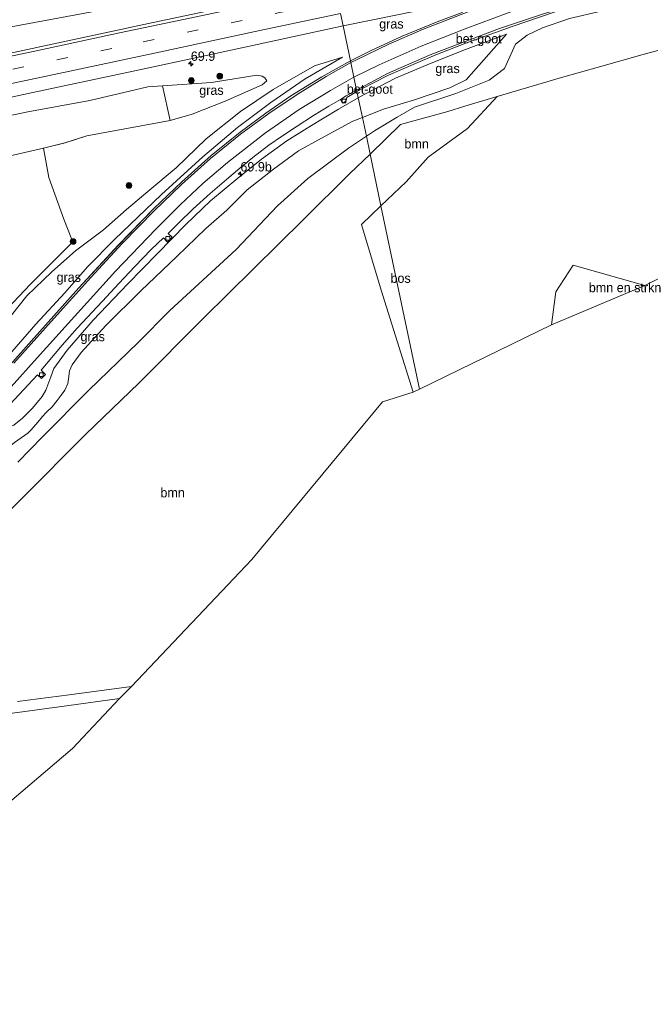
# Model space of a CAD drawing. Header units: millimetres. Extents: x 180000 to 190000, y 466229 to 468626.
# Tile 52 of 202: x 182072 to 182240, y 467732 to 467995. Entities that reach past the tile are written whole.
import ezdxf
from ezdxf.enums import TextEntityAlignment as Align

# ---------------------------------------------------------------- set-up
doc = ezdxf.new("R2010")
doc.units = ezdxf.units.MM
doc.linetypes.add('39strp', pattern=[12, 3, -9])
for name, color, linetype, lineweight in [('af-bs-rasterhekwerk', 8, 'hekwerk', 18), ('as-bs-kilometr', 13, 'Continuous', 18), ('bp-b5-bomenstruiken', 93, 'Continuous', 18), ('bp-b5-boom', 93, 'Continuous', 18), ('bp-b5-bos', 93, 'Continuous', 18), ('bp-b5-grasland', 93, 'Continuous', 18), ('bp-b5-struiken', 93, 'Continuous', 18), ('bp-bs-boom', 93, 'Continuous', 18), ('gw-bs-kruinlijn', 93, 'Continuous', 18), ('gw-bs-teenlijn', 93, 'Continuous', 18), ('kd-bs-opnamedtmgrens', 173, 'Continuous', 18), ('mk-bs-39streep 0.15', 8, '39strp', 18), ('mk-bs-streep 0.15', 8, 'Continuous', 18), ('og-bs-hulpgeometrie', 53, 'Continuous', 18), ('vh-b5-verh_soort', 8, 'Continuous', 18), ('wh-bs-kolk', 8, 'Continuous', 18)]:
    doc.layers.add(name, color=color, linetype=linetype, lineweight=lineweight)
doc.styles.add('rtw_iso', font='iso-rtw.shx')
doc.linetypes.add('hekwerk', pattern='A,7,-1.5,[1,RTW.shx,S=0.75,R=0,X=0,Y=0],-1.5', length=10)

# ---------------------------------------------------------------- blocks, each defined once
blk = doc.blocks.new('kolk')
blk.add_lwpolyline([(-0.5, -0.5), (0.5, -0.5), (0.5, 0.5), (-0.5, 0.5)], close=True)
blk = doc.blocks.new('d33az_ACAD_1_FMEBLOCK26')
at = {"layer": 'bp-b5-grasland'}
for points in [[(158.21, 97.84, 38.27), (160.17, 88.5, 37.94), (152.54, 84.24, 37.88), (144.28, 79.18, 37.89), (137.61, 74.56, 37.8), (130.77, 69.48, 37.78), (123.01, 63.24, 37.69), (115.2, 56.25, 37.66), (107.73, 49.08, 37.59), (98.27, 39.37, 37.45), (87.76, 27.94, 37.23), (75.09, 13.79, 36.87), (63.65, 1.02, 36.5), (53.39, -10.31, 36.1), (41.66, -23.03, 35.69), (34.75, -30, 35.48), (25.45, -38.66, 35.18), (14.52, -47.68, 34.77), (3.27, -55.8, 34.44), (0.4, -57.77, 34.35), (-6.04, -61.36, 34.19), (-17.82, -66.81, 33.69), (-31.69, -72.13, 33.24), (-42.68, -75.4, 32.93), (-50.33, -77.23, 32.67), (-61.11, -79.58, 32.31), (-75.15, -82.31, 31.9), (-95.53, -86.06, 31.28), (-117.68, -90.03, 30.62), (-138.31, -93.76, 30.02), (-152.99, -96.57, 29.91), (-159.28, -97.84, 29.64), (-160.17, -94.46, 29.7), (-148.97, -92.88, 29.96), (-123.7, -88.82, 30.46), (-102.12, -85.17, 31.1), (-81.93, -81.48, 31.79), (-65.26, -77.96, 32.34), (-53.99, -75.03, 32.76), (-45.54, -72.18, 33.1), (-31.54, -66.7, 33.61), (-20.91, -61.5, 34), (-12.55, -56.39, 34.34), (-5.82, -51.01, 34.63), (0.53, -44.29, 34.9), (4.99, -37.81, 35.13), (8.91, -30.04, 35.36), (11.37, -22.38, 35.6), (12.63, -14, 35.85), (12.76, -6.72, 36.03), (11.91, 0.56, 36.21), (10.66, 5.71, 36.33), (7.25, 14.57, 36.51), (4.2, 20.07, 36.6), (-0.61, 26.2, 36.74), (-5.11, 30.9, 36.84), (-10.87, 35.47, 36.92), (-16.53, 38.93, 37), (-23.59, 42.05, 37.1), (-29.12, 43.77, 37.16), (-35.15, 45.12, 37.23), (-41.5, 46.05, 37.25), (-48.78, 46.67, 37.39), (-57.27, 47.09, 37.53), (-63.81, 47.19, 37.57), (-64.14, 47.21, 37.58), (-64.45, 47.28, 37.6), (-64.93, 47.58, 37.61), (-65.44, 48.31, 37.62), (-65.58, 48.97, 37.63), (-65.57, 49.42, 37.64), (-65.31, 50.1, 37.64), (-64.45, 50.78, 37.65), (-52.46, 53.3, 37.63), (-29.11, 58.1, 37.71), (-4.48, 63.17, 37.76), (17.59, 67.76, 37.88), (46.1, 73.73, 37.97), (75.47, 80.03, 38.06), (105.16, 86.36, 38.09), (131.18, 91.95, 38.15)], [(150.58, 87.16, 37.81), (139.54, 80.82, 37.57), (130.85, 74.95, 37.36), (121.66, 67.66, 37.08), (113.68, 59.96, 37.21), (106.13, 53.67, 36.95), (100.49, 48.81, 36.74), (94.3, 43.39, 36.09), (86.89, 37.82, 35.53), (80.56, 32.24, 35.4), (73.9, 25.79, 35.04), (67.75, 18.11, 35.1), (58.58, 5.78, 34.94), (48.77, -5.49, 34.64), (40.32, -15.79, 34.45), (32.85, -24.3, 34.44), (27.16, -30.48, 34.35), (20.35, -37.84, 34.28), (16.46, -42.17, 34.28), (10.96, -46.78, 34.29), (5.59, -50.74, 34.33), (9.5, -48.82, 34.49), (17.1, -43.73, 34.84), (21.66, -39.98, 35.02), (27.19, -34.9, 35.12), (32.7, -29.36, 35.31), (39.71, -22.43, 35.64), (48.33, -13.16, 35.84), (57.86, -2.88, 36.25), (67.57, 8.2, 36.58), (76.29, 18.28, 36.86), (83.97, 26.57, 37.02), (90.09, 33.56, 37.18), (97.25, 40.8, 37.34), (109.82, 52.84, 37.55), (120.82, 62.92, 37.66), (130.01, 70.71, 37.74), (138.92, 77.42, 37.84), (148.11, 83.7, 37.82), (158.02, 89.51, 37.9)], [(17.39, -23.94, 34.1), (18.81, -18.56, 34.15), (19.32, -13.61, 34.33), (19, -7.92, 34.49), (18.46, -2.3, 34.7), (17.72, 2.24, 34.72), (17.1, 7.5, 34.61), (16.09, 13.18, 34.51), (14.57, 17.75, 34.44), (12.79, 22.86, 34.34), (10.69, 28.05, 34.33), (7.47, 35.74, 34.47), (12.32, 29, 34.21), (15.41, 24.2, 34.13), (20.31, 16.48, 34.05), (24.94, 7.75, 34.51), (27.1, 4.08, 34.57), (28.95, -0.27, 34.42), (30.39, -5.11, 34.19), (30.47, -10.63, 34.19), (28.78, -16.31, 34.17), (31.7, -18.6, 34.19), (46.9, -3.1, 34.5), (56.62, 8.21, 34.87), (65.68, 19.31, 35.05), (74.74, 28.82, 35.08), (85.52, 39.62, 35.59), (85.84, 40.81, 35.67), (83.7, 46.3, 35.72), (79.7, 57.36, 35.62), (78.28, 65.19, 35.31), (84.05, 66.62, 35.81), (89.87, 68.54, 36.25), (112.1, 72.63, 36.68), (117.95, 74.24, 36.82), (126.77, 77.72, 37.21), (136.61, 82.12, 37.52), (137.87, 83.2, 37.58), (137.36, 83.95, 37.62), (136.6, 84.41, 37.66), (135.2, 84.72, 37.75), (123.13, 82.74, 37.71), (110.08, 81.81, 37.68), (106.15, 81.53, 37.67), (90.69, 77.89, 37.74), (74.16, 74.87, 37.72), (55.08, 70.86, 37.58), (34.82, 66.83, 37.59), (17.95, 63.36, 37.53), (3.41, 59.21, 37.38), (-7.39, 55.41, 37.11), (-9.26, 55.47, 37.34), (-17.56, 53.66, 37.43), (-26.34, 52.09, 37.48), (-27.66, 51.79, 37.46), (-29.5, 51.34, 37.4), (-30.9, 50.8, 37.35), (-31.6, 50.16, 37.28), (-31.76, 49.27, 37.23), (-30.39, 48.04, 37.08), (-26.5, 47.06, 37.01), (-21.41, 45.38, 36.89), (-12.8, 41.91, 36.67), (-9.61, 40.21, 36.66), (-6.59, 36.47, 36.74), (-2.75, 32.31, 36.77), (0.9, 27.91, 36.73), (4.57, 22.77, 36.57), (8.05, 17.56, 36.45), (10.36, 13.35, 36.38), (12.09, 8.54, 36.23), (13.56, 2.74, 36.16), (14.22, -2.41, 35.93), (14.52, -7.71, 35.87), (14.8, -13.82, 35.8), (14.38, -18.25, 35.6), (13.33, -22.83, 35.42), (11.75, -26.93, 35.28), (10.11, -30.74, 35.22), (7.91, -35.41, 35.08), (6, -38.82, 35), (3.48, -42.49, 34.87), (0.8, -45.88, 34.72), (-2, -48.75, 34.6), (-7.45, -54.13, 34.34), (-0.58, -49.65, 34.3), (3.85, -45.95, 34.24), (8.03, -41.14, 34.1), (11.92, -35.64, 34.07), (15.39, -28.99, 34.08)]]:
    blk.add_polyline3d(points, close=True, dxfattribs=at)
blk = doc.blocks.new('dtbattr-r')
at = {"style": 'rtw_iso'}
blk.add_attdef('TAG', text='', height=2.5, dxfattribs=at).set_placement((0, 0), align=Align.MIDDLE_CENTER)
blk = doc.blocks.new('boom')
blk.add_hatch(color=256).paths.add_polyline_path([(-0.75, 0, 1), (0.75, 0, 1)])
blk.add_circle((0, 0), 0.75)
blk = doc.blocks.new('hecto')
for p, q in [((0, 0.625), (-0.625, 0)), ((0, -0.625), (0, 0.625)), ((-0.625, 0), (0.625, 0)), ((0.625, 0), (0, -0.625))]:
    blk.add_line(p, q)
blk = doc.blocks.new('dtbattr')
at = {"style": 'rtw_iso'}
blk.add_attdef('TAG', (0.59, 0.87), '', height=2.5, dxfattribs=at)

msp = doc.modelspace()

# ---------------------------------------------------------------- linework, layer by layer
at = {"layer": 'af-bs-rasterhekwerk'}
for points in [[(182291.43, 467999.82, 35.9), (182274.03, 467995.08, 35.68), (182264.25, 467992.36, 36.59), (182251.99, 467989.14, 38.91), (182238.16, 467985.37, 39.63), (182226.88, 467982.2, 39.78), (182216.75, 467979.3, 39.25), (182199.67, 467974.2, 37.14), (182191.03, 467971.64, 35.11), (182186.45, 467970.22, 34.83), (182173.86, 467966.78, 34.95), (182165.75, 467958.9, 35.09)], [(182165.75, 467958.9, 35.09), (182160.35, 467953.66, 35.19), (182148.02, 467941.39, 35.23), (182121.37, 467915.08, 34.98), (182104.06, 467897.75, 34.99), (182090.01, 467884.17, 35.02), (182072.95, 467867.09, 34.73), (182050.96, 467845.3, 34.28), (182028.99, 467823.55, 34.26)]]:
    msp.add_polyline3d(points, dxfattribs=at)
at = {"layer": 'bp-b5-bomenstruiken'}
msp.add_polyline3d([(182093.56, 467997.2, 37.3), (182070.05, 467992.85, 37.32), (182053.94, 467990.03, 37.27), (182046.84, 467988.81, 37.14), (182043.67, 467989.11, 36.94), (182045.27, 467993.11, 37.83), (182050.36, 467997.7, 38.59)], dxfattribs=at)
msp.add_polyline3d([(182239.01, 467923.81, 35.16), (182214.11, 467913.34, 34.81), (182215.29, 467922.17, 35.06), (182219.86, 467929.2, 35.05)], close=True, dxfattribs=at)
at = {"layer": 'bp-b5-boom'}
msp.add_polyline3d([(182175.33, 467951.48, 34.57), (182168.65, 467945.05, 34.44), (182165.75, 467958.9, 35.09), (182173.86, 467966.78, 34.95), (182186.45, 467970.22, 34.83), (182191.03, 467971.64, 35.11), (182199.67, 467974.2, 37.14), (182191.71, 467965.74, 35.46), (182181.22, 467958.09, 34.74)], close=True, dxfattribs=at)
msp.add_polyline3d([(182050.96, 467845.3, 34.28), (182072.95, 467867.09, 34.73), (182090.01, 467884.17, 35.02), (182104.06, 467897.75, 34.99), (182121.37, 467915.08, 34.98), (182148.02, 467941.39, 35.23), (182160.35, 467953.66, 35.19), (182165.75, 467958.9, 35.09), (182168.65, 467945.05, 34.44), (182163.46, 467940.05, 34.34), (182168.66, 467922.58, 34.27), (182177.25, 467895.36, 34.28), (182169.09, 467892.78, 34.13), (182134.19, 467850.75, 34.12), (182102.17, 467816.86, 34.17), (182085.48, 467814.6, 34.19), (182071.77, 467812.79, 34.22)], dxfattribs=at)
at = {"layer": 'bp-b5-bos'}
for points in [[(182251.99, 467989.14, 38.91), (182238.16, 467985.37, 39.63), (182226.88, 467982.2, 39.78), (182216.75, 467979.3, 39.25), (182199.67, 467974.2, 37.14), (182191.03, 467971.64, 35.11), (182186.45, 467970.22, 34.83), (182173.86, 467966.78, 34.95), (182165.75, 467958.9, 35.09), (182164.76, 467963.62, 35.27), (182166.97, 467965.1, 35.18), (182172.99, 467968.7, 35.02), (182177.59, 467971.38, 34.8), (182188.58, 467975.08, 34.82), (182197.5, 467978.63, 36.21), (182201.55, 467981.73, 37.08), (182204.55, 467988.2, 38.14), (182207.65, 467990.64, 38.17), (182211.73, 467992.58, 38.13), (182218.92, 467995.06, 38.06), (182227.39, 467997.02, 38), (182238.2, 467997.64, 37.07), (182251.07, 467999.72, 36.35)], [(182250.04, 467929.33, 35.35), (182239.01, 467923.81, 35.16), (182219.86, 467929.2, 35.05), (182215.29, 467922.17, 35.06), (182214.11, 467913.34, 34.81), (182178.92, 467896.17, 34.3), (182168.65, 467945.05, 34.44), (182175.33, 467951.48, 34.57), (182181.22, 467958.09, 34.74), (182191.71, 467965.74, 35.46), (182199.67, 467974.2, 37.14), (182216.75, 467979.3, 39.25), (182226.88, 467982.2, 39.78), (182238.16, 467985.37, 39.63), (182251.99, 467989.14, 38.91)], [(182071.85, 467876.66, 35.03), (182078.37, 467883.44, 35.47), (182090.71, 467895.84, 35.68), (182103.9, 467908.65, 35.38), (182112.34, 467917.11, 35.52), (182130.05, 467933.38, 35.61), (182141.06, 467945.11, 35.8), (182149.18, 467952.36, 35.69), (182159.98, 467960.43, 35.47), (182164.76, 467963.62, 35.27), (182165.75, 467958.9, 35.09), (182160.35, 467953.66, 35.19), (182148.02, 467941.39, 35.23), (182121.37, 467915.08, 34.98), (182104.06, 467897.75, 34.99), (182090.01, 467884.17, 35.02), (182072.95, 467867.09, 34.73), (182050.96, 467845.3, 34.28)], [(182062.77, 467956.84, 34.91), (182078.64, 467960.44, 35.31), (182080.06, 467952.61, 35.62), (182084.06, 467941.55, 35.72), (182086.2, 467936.07, 35.67), (182085.88, 467934.87, 35.59), (182075.1, 467924.07, 35.08), (182066.04, 467914.56, 35.05)], [(182059.25, 467808.17, 34.11), (182084.83, 467811.7, 34.14), (182098.9, 467813.6, 34.07), (182086.37, 467800.27, 33.75), (182056.34, 467774.79, 34.45)]]:
    msp.add_polyline3d(points, dxfattribs=at)
msp.add_polyline3d([(182178.92, 467896.17, 34.3), (182177.25, 467895.36, 34.28), (182168.66, 467922.58, 34.27), (182163.46, 467940.05, 34.34), (182168.65, 467945.05, 34.44)], close=True, dxfattribs=at)
at = {"layer": 'bp-b5-grasland'}
for points in [[(182139.53, 468000.73, 37.96), (182106.69, 467993.73, 37.87), (182083.89, 467988.79, 37.83), (182053.62, 467982.34, 37.77)], [(182070.05, 467992.85, 37.32), (182093.56, 467997.2, 37.3)], [(182218.92, 467995.06, 38.06), (182211.73, 467992.58, 38.13), (182207.65, 467990.64, 38.17), (182204.55, 467988.2, 38.14), (182201.55, 467981.73, 37.08), (182197.5, 467978.63, 36.21), (182188.58, 467975.08, 34.82), (182177.59, 467971.38, 34.8), (182172.99, 467968.7, 35.02), (182166.97, 467965.1, 35.18), (182164.76, 467963.62, 35.27), (182163.7, 467968.64, 35.75), (182169.35, 467970.89, 35.73), (182177.3, 467973.25, 35.31), (182186.97, 467976.57, 35.04), (182191.41, 467978.69, 35.26), (182202.15, 467990.85, 37.88), (182191.21, 467986.77, 37.7), (182181.56, 467982.93, 37.57), (182172.54, 467979.15, 37.56), (182164.14, 467974.8, 37.51), (182162.6, 467973.9, 37.51), (182162.25, 467975.57, 37.56), (182166.34, 467977.72, 37.61), (182170.69, 467979.92, 37.63), (182177.26, 467982.79, 37.69), (182183.32, 467985.38, 37.71), (182191.27, 467988.45, 37.77), (182203.66, 467992.89, 37.92), (182214.81, 467996.74, 38.06)], [(182068.11, 467913.36, 35.1), (182074.26, 467921.04, 35.04), (182080.92, 467927.49, 35.4), (182087.25, 467933.07, 35.53), (182094.66, 467938.64, 36.09), (182100.85, 467944.07, 36.74), (182106.49, 467948.93, 36.95), (182114.04, 467955.21, 37.21), (182122.02, 467962.91, 37.08), (182131.21, 467970.2, 37.36), (182139.9, 467976.07, 37.57), (182150.95, 467982.41, 37.81), (182158.38, 467984.77, 37.9), (182148.47, 467978.95, 37.82), (182139.28, 467972.67, 37.84), (182130.37, 467965.96, 37.74), (182121.18, 467958.17, 37.66), (182110.18, 467948.09, 37.55), (182097.61, 467936.05, 37.34), (182090.45, 467928.81, 37.18), (182084.33, 467921.82, 37.02), (182076.65, 467913.53, 36.86), (182067.93, 467903.45, 36.58)], [(182067.29, 467889.49, 36.4), (182077.08, 467900.02, 36.59), (182078.14, 467898.98, 36.57), (182079.19, 467900.04, 36.58), (182078.08, 467901.21, 36.61), (182083.67, 467907.86, 36.73), (182087.64, 467912.45, 36.76), (182094.43, 467919.64, 36.89), (182098.77, 467924.37, 36.93), (182103.07, 467928.86, 37.07), (182107.38, 467933.39, 37.1), (182110.7, 467936.56, 37.14), (182111.76, 467935.4, 37.03), (182112.97, 467936.7, 37.09), (182111.89, 467937.71, 37.15), (182114.71, 467940.47, 37.17), (182118.56, 467944.24, 37.26), (182123.14, 467948.39, 37.35), (182127.43, 467952.06, 37.31), (182131.02, 467955.16, 37.36), (182134.47, 467957.94, 37.36), (182138.77, 467961.22, 37.45), (182142.42, 467963.77, 37.47), (182146.33, 467966.35, 37.55), (182150.68, 467969.21, 37.53), (182154.79, 467971.67, 37.55), (182157.82, 467973.48, 37.56), (182158.5, 467972.5, 37.49), (182159.34, 467973.07, 37.47), (182159.58, 467973.97, 37.49), (182162.25, 467975.57, 37.56), (182162.6, 467973.9, 37.51), (182157.36, 467970.86, 37.5), (182149.71, 467966.2, 37.39), (182143.55, 467962.39, 37.38), (182136.76, 467957.55, 37.34), (182130.45, 467952.48, 37.29), (182123.23, 467946.4, 37.29), (182116.67, 467940.08, 37.19), (182109.08, 467932.36, 37.09), (182101.09, 467924.21, 37.01), (182091.92, 467914.56, 36.86), (182085, 467906.55, 36.63), (182081.44, 467901.69, 36.58), (182080.67, 467899.47, 36.55), (182079.26, 467895.85, 36.37), (182078.32, 467894.21, 36.31), (182075.74, 467891.12, 36.27), (182073.09, 467888.39, 36.27), (182070.73, 467886.57, 36.18)], [(182070.73, 467886.57, 36.18), (182073.09, 467888.39, 36.27), (182075.74, 467891.12, 36.27), (182078.32, 467894.21, 36.31), (182079.26, 467895.85, 36.37), (182080.67, 467899.47, 36.55), (182081.44, 467901.69, 36.58), (182085, 467906.55, 36.63), (182091.92, 467914.56, 36.86), (182101.09, 467924.21, 37.01), (182109.08, 467932.36, 37.09), (182116.67, 467940.08, 37.19), (182123.23, 467946.4, 37.29), (182130.45, 467952.48, 37.29), (182136.76, 467957.55, 37.34), (182143.55, 467962.39, 37.38), (182149.71, 467966.2, 37.39), (182157.36, 467970.86, 37.5), (182162.6, 467973.9, 37.51), (182163.7, 467968.64, 35.75), (182161.17, 467967.62, 35.76), (182152.79, 467963.09, 35.93), (182146.63, 467959.79, 36.05), (182140.02, 467954.87, 36.07), (182132.94, 467949.32, 35.97), (182127.57, 467943.9, 35.75), (182121.97, 467939, 35.67), (182114.27, 467931.51, 35.44), (182104.67, 467922.43, 35.76), (182095.3, 467913.11, 35.76), (182088.7, 467905.95, 35.6), (182086.28, 467902.66, 36.01), (182085.65, 467901.04, 36.06), (182085.43, 467899.57, 36.03), (182085.19, 467897.71, 36.04), (182084.38, 467895.86, 36.04), (182083.37, 467894.56, 36.02), (182082.33, 467893.16, 35.99), (182080.99, 467891.48, 35.94), (182079.41, 467889.89, 35.95), (182078.43, 467888.84, 35.91), (182077.16, 467887.39, 35.89), (182075.43, 467885.34, 35.8), (182074.52, 467884.45, 35.73), (182070.98, 467881.89, 35.5)], [(182070.98, 467881.89, 35.5), (182074.52, 467884.45, 35.73), (182075.43, 467885.34, 35.8), (182077.16, 467887.39, 35.89), (182078.43, 467888.84, 35.91), (182079.41, 467889.89, 35.95), (182080.99, 467891.48, 35.94), (182082.33, 467893.16, 35.99), (182083.37, 467894.56, 36.02), (182084.38, 467895.86, 36.04), (182085.19, 467897.71, 36.04), (182085.43, 467899.57, 36.03), (182085.65, 467901.04, 36.06), (182086.28, 467902.66, 36.01), (182088.7, 467905.95, 35.6), (182095.3, 467913.11, 35.76), (182104.67, 467922.43, 35.76), (182114.27, 467931.51, 35.44), (182121.97, 467939, 35.67), (182127.57, 467943.9, 35.75), (182132.94, 467949.32, 35.97), (182140.02, 467954.87, 36.07), (182146.63, 467959.79, 36.05), (182152.79, 467963.09, 35.93), (182161.17, 467967.62, 35.76), (182163.7, 467968.64, 35.75), (182164.76, 467963.62, 35.27), (182159.98, 467960.43, 35.47), (182149.18, 467952.36, 35.69), (182141.06, 467945.11, 35.8), (182130.05, 467933.38, 35.61), (182112.34, 467917.11, 35.52), (182103.9, 467908.65, 35.38), (182090.71, 467895.84, 35.68), (182078.37, 467883.44, 35.47), (182071.85, 467876.66, 35.03)]]:
    msp.add_polyline3d(points, dxfattribs=at)
for points in [[(182166.03, 467986.54, 38.07), (182160.53, 467983.75, 37.94), (182158.57, 467993.09, 38.27), (182173.49, 467996.08, 38.28), (182189.86, 467999.51, 38.34), (182190.33, 467996.66, 38.28), (182183.65, 467994.13, 38.2), (182174.26, 467990.33, 38.1)], [(182169.35, 467970.89, 35.73), (182163.7, 467968.64, 35.75), (182162.6, 467973.9, 37.51), (182164.14, 467974.8, 37.51), (182172.54, 467979.15, 37.56), (182181.56, 467982.93, 37.57), (182191.21, 467986.77, 37.7), (182202.15, 467990.85, 37.88), (182191.41, 467978.69, 35.26), (182186.97, 467976.57, 35.04), (182177.3, 467973.25, 35.31)], [(182118.31, 467969.49, 36.82), (182112.46, 467967.88, 36.68), (182110.44, 467977.06, 37.68), (182123.49, 467977.99, 37.71), (182135.56, 467979.97, 37.75), (182136.96, 467979.66, 37.66), (182137.72, 467979.2, 37.62), (182138.23, 467978.45, 37.58), (182136.97, 467977.37, 37.52), (182127.13, 467972.97, 37.21)]]:
    msp.add_polyline3d(points, close=True, dxfattribs=at)
at = {"layer": 'bp-b5-struiken'}
msp.add_polyline3d([(182005.32, 467944.1, 34.75), (182004.02, 467943.21, 34.78), (181997.45, 467947.69, 36.31), (181992.97, 467950.66, 37.11), (182003.77, 467954.46, 37.38), (182018.31, 467958.61, 37.53), (182035.19, 467962.08, 37.59), (182055.44, 467966.11, 37.58), (182074.53, 467970.12, 37.72), (182091.05, 467973.14, 37.74), (182106.51, 467976.79, 37.67), (182110.44, 467977.06, 37.68), (182112.46, 467967.88, 36.68), (182090.24, 467963.79, 36.25), (182084.42, 467961.87, 35.81), (182078.64, 467960.44, 35.31), (182062.77, 467956.84, 34.91), (182050.23, 467953.96, 34.69), (182029.6, 467949.41, 34.69), (182013.83, 467946.15, 34.73)], close=True, dxfattribs=at)
at = {"layer": 'gw-bs-kruinlijn'}
for points in [[(182162.6, 467973.9, 37.51), (182164.14, 467974.8, 37.51), (182172.54, 467979.15, 37.56), (182181.56, 467982.93, 37.57), (182191.21, 467986.77, 37.7), (182202.15, 467990.85, 37.88)], [(182097.61, 467936.05, 37.34), (182110.18, 467948.09, 37.55), (182121.18, 467958.17, 37.66), (182130.37, 467965.96, 37.74), (182139.28, 467972.67, 37.84), (182148.47, 467978.95, 37.82), (182158.38, 467984.77, 37.9)], [(182138.23, 467978.45, 37.58), (182137.72, 467979.2, 37.62), (182136.96, 467979.66, 37.66), (182135.56, 467979.97, 37.75), (182123.49, 467977.99, 37.71), (182110.44, 467977.06, 37.68)], [(182110.44, 467977.06, 37.68), (182106.51, 467976.79, 37.67), (182091.05, 467973.14, 37.74), (182074.53, 467970.12, 37.72), (182055.44, 467966.11, 37.58), (182035.19, 467962.08, 37.59), (182018.31, 467958.61, 37.53), (182003.77, 467954.46, 37.38), (181992.97, 467950.66, 37.11), (181991.1, 467950.72, 37.34), (181982.8, 467948.91, 37.43), (181974.02, 467947.34, 37.48), (181972.7, 467947.04, 37.46), (181970.86, 467946.59, 37.4), (181969.47, 467946.05, 37.35), (181968.77, 467945.41, 37.28), (181968.61, 467944.52, 37.23), (181969.97, 467943.29, 37.08), (181973.86, 467942.31, 37.01), (181978.95, 467940.63, 36.89), (181987.56, 467937.16, 36.67), (181990.75, 467935.46, 36.66)], [(182085, 467906.55, 36.63), (182091.92, 467914.56, 36.86), (182101.09, 467924.21, 37.01), (182109.08, 467932.36, 37.09), (182116.67, 467940.08, 37.19), (182123.23, 467946.4, 37.29), (182130.45, 467952.48, 37.29), (182136.76, 467957.55, 37.34), (182143.55, 467962.39, 37.38), (182149.71, 467966.2, 37.39), (182157.36, 467970.86, 37.5), (182162.6, 467973.9, 37.51)], [(182097.61, 467936.05, 37.34), (182090.45, 467928.81, 37.18), (182084.33, 467921.82, 37.02), (182076.65, 467913.53, 36.86), (182067.93, 467903.45, 36.58), (182058.23, 467892.37, 36.25), (182048.7, 467882.09, 35.84), (182040.07, 467872.82, 35.64), (182033.06, 467865.89, 35.31), (182027.55, 467860.35, 35.12), (182022.02, 467855.27, 35.02), (182017.46, 467851.52, 34.84), (182009.87, 467846.43, 34.49), (182005.95, 467844.51, 34.33)], [(182085, 467906.55, 36.63), (182081.44, 467901.69, 36.58), (182080.67, 467899.47, 36.55), (182079.26, 467895.85, 36.37), (182078.32, 467894.21, 36.31), (182075.74, 467891.12, 36.27), (182073.09, 467888.39, 36.27), (182070.73, 467886.57, 36.18), (182066.99, 467884.95, 36.15), (182065.32, 467884.25, 36.21), (182063.14, 467882.09, 36.26), (182058.97, 467877.4, 36.28), (182054.62, 467872.52, 36.1)]]:
    msp.add_polyline3d(points, dxfattribs=at)
at = {"layer": 'gw-bs-teenlijn'}
for points in [[(182154.94, 468010.39, 37.53), (182150.47, 468009.5, 37.56), (182136.98, 468006.46, 37.49), (182125.81, 468004.25, 37.55), (182114.03, 468001.92, 37.42), (182104.07, 467999.41, 37.37), (182093.56, 467997.2, 37.3), (182070.05, 467992.85, 37.32), (182053.94, 467990.03, 37.27), (182046.84, 467988.81, 37.14), (182043.67, 467989.11, 36.94)], [(182202.15, 467990.85, 37.88), (182191.41, 467978.69, 35.26), (182186.97, 467976.57, 35.04), (182177.3, 467973.25, 35.31), (182169.35, 467970.89, 35.73), (182163.7, 467968.64, 35.75)], [(182158.38, 467984.77, 37.9), (182150.95, 467982.41, 37.81), (182139.9, 467976.07, 37.57), (182131.21, 467970.2, 37.36), (182122.02, 467962.91, 37.08), (182114.04, 467955.21, 37.21), (182106.49, 467948.93, 36.95), (182100.85, 467944.07, 36.74), (182094.66, 467938.64, 36.09)], [(182138.23, 467978.45, 37.58), (182136.97, 467977.37, 37.52), (182127.13, 467972.97, 37.21), (182118.31, 467969.49, 36.82), (182112.46, 467967.88, 36.68), (182090.24, 467963.79, 36.25), (182084.42, 467961.87, 35.81), (182078.64, 467960.44, 35.31)], [(182163.7, 467968.64, 35.75), (182161.17, 467967.62, 35.76), (182152.79, 467963.09, 35.93), (182146.63, 467959.79, 36.05), (182140.02, 467954.87, 36.07), (182132.94, 467949.32, 35.97), (182127.57, 467943.9, 35.75), (182121.97, 467939, 35.67), (182114.27, 467931.51, 35.44), (182104.67, 467922.43, 35.76), (182095.3, 467913.11, 35.76), (182088.7, 467905.95, 35.6)], [(182062.77, 467956.84, 34.91), (182078.64, 467960.44, 35.31)], [(182005.95, 467844.51, 34.33), (182011.32, 467848.47, 34.29), (182016.82, 467853.09, 34.28), (182020.71, 467857.41, 34.28), (182027.52, 467864.77, 34.35), (182033.21, 467870.95, 34.44), (182040.68, 467879.46, 34.45), (182049.13, 467889.76, 34.64), (182058.94, 467901.03, 34.94), (182068.11, 467913.36, 35.1), (182074.26, 467921.04, 35.04), (182080.92, 467927.49, 35.4), (182087.25, 467933.07, 35.53), (182094.66, 467938.64, 36.09)], [(182061.32, 467874.19, 35.04), (182070.98, 467881.89, 35.5), (182074.52, 467884.45, 35.73), (182075.43, 467885.34, 35.8), (182077.16, 467887.39, 35.89), (182078.43, 467888.84, 35.91), (182079.41, 467889.89, 35.95), (182080.99, 467891.48, 35.94), (182082.33, 467893.16, 35.99), (182083.37, 467894.56, 36.02), (182084.38, 467895.86, 36.04), (182085.19, 467897.71, 36.04), (182085.43, 467899.57, 36.03), (182085.65, 467901.04, 36.06), (182086.28, 467902.66, 36.01), (182088.7, 467905.95, 35.6)]]:
    msp.add_polyline3d(points, dxfattribs=at)
at = {"layer": 'kd-bs-opnamedtmgrens'}
for points in [[(182300.12, 467944.91, 38.83), (182250.04, 467929.33, 35.35), (182239.01, 467923.81, 35.16), (182214.11, 467913.34, 34.81), (182178.92, 467896.17, 34.3)], [(182178.92, 467896.17, 34.3), (182177.25, 467895.36, 34.28), (182169.09, 467892.78, 34.13), (182134.19, 467850.75, 34.12), (182102.17, 467816.86, 34.17), (182098.9, 467813.6, 34.07), (182086.37, 467800.27, 33.75), (182056.34, 467774.79, 34.45), (182032.98, 467761.14, 37.1), (182017.06, 467753.66, 37.1), (181954.66, 467732.03, 37.11)]]:
    msp.add_polyline3d(points, dxfattribs=at)
at = {"layer": 'mk-bs-39streep 0.15'}
msp.add_polyline3d([(182157.13, 467999.93, 38.23), (182143.4, 467996.99, 38.23), (182096.89, 467987.09, 38.07), (182061.9, 467979.69, 37.95), (182015.29, 467969.87, 37.85), (181980.31, 467962.54, 37.73), (181945.32, 467955.23, 37.52), (181910.5, 467947.98, 37.37), (181875.36, 467940.64, 37.27), (181840.39, 467933.37, 37.13), (181807.12, 467926.44, 36.73)], dxfattribs=at)
at = {"layer": 'mk-bs-streep 0.15'}
for points in [[(182529.57, 468076.6, 39.07), (182516.27, 468072.79, 39.05), (182500.69, 468068.32, 39.04), (182498.7, 468067.8, 39.03), (182471.24, 468061.46, 38.99), (182441.9, 468054.81, 38.95), (182414.2, 468048.6, 38.92), (182385.53, 468042.12, 38.85), (182353.76, 468035.1, 38.77), (182322.48, 468028.25, 38.76), (182298.47, 468023.06, 38.66), (182280.81, 468019.13, 38.62), (182267.26, 468015.96, 38.61), (182257.79, 468013.69, 38.56), (182246.72, 468010.85, 38.53), (182234.24, 468007.35, 38.48), (182223.66, 468004.02, 38.43), (182206.39, 467998, 38.3), (182191.11, 467992.32, 38.07), (182179.34, 467987.66, 37.97), (182168.16, 467982.67, 37.9), (182161.45, 467979.37, 37.87)], [(182160.62, 467983.3, 38), (182162.28, 467984.14, 38.04), (182170.75, 467988.25, 38.08), (182179.72, 467992.1, 38.17), (182190.07, 467996.15, 38.27), (182199.94, 467999.89, 38.39), (182213.64, 468004.83, 38.46), (182224.51, 468008.5, 38.46), (182232.23, 468010.93, 38.47), (182240.09, 468013.23, 38.5), (182247.89, 468015.46, 38.49), (182253.29, 468016.85, 38.5)], [(181806.21, 467929.91, 36.66), (181817.19, 467932.22, 36.94), (181838.67, 467936.66, 37.04), (181856.27, 467940.38, 37.12), (181878.11, 467944.93, 37.22), (181899.37, 467949.35, 37.28), (181919.77, 467953.57, 37.4), (181936.72, 467957.15, 37.47), (181957.29, 467961.43, 37.56), (181985.59, 467967.36, 37.63), (182016.14, 467973.7, 37.76), (182042.12, 467979.14, 37.83), (182060.2, 467982.96, 37.87), (182076.38, 467986.38, 37.94), (182098.97, 467991.21, 37.98), (182117.66, 467995.17, 37.96), (182140.83, 468000.13, 38.06), (182156.39, 468003.46, 38.06)], [(181861.27, 467934.05, 37.24), (181874.18, 467936.73, 37.33), (181897.37, 467941.61, 37.41), (181921.37, 467946.56, 37.5), (181944.37, 467951.42, 37.61), (181960.92, 467954.82, 37.67), (181995.47, 467962.05, 37.83), (182025.45, 467968.31, 37.91), (182055.4, 467974.61, 37.98), (182082.78, 467980.41, 38.05), (182108.3, 467985.85, 38.11), (182136.39, 467991.84, 38.21), (182157.88, 467996.39, 38.31)], [(182070.8, 467903.11, 36.76), (182081.5, 467915.1, 37.11), (182091.34, 467925.99, 37.31), (182099.66, 467934.98, 37.43), (182108.19, 467943.7, 37.56), (182115.5, 467950.76, 37.68), (182123.17, 467957.69, 37.72), (182131.23, 467964.17, 37.76), (182138.75, 467969.74, 37.83), (182146.6, 467974.99, 37.87), (182154.07, 467979.59, 37.93), (182160.62, 467983.3, 38)], [(182161.45, 467979.37, 37.87), (182155.2, 467975.88, 37.78), (182146.84, 467970.75, 37.75), (182137.86, 467964.55, 37.69), (182127.77, 467956.67, 37.61), (182121.18, 467951.02, 37.55), (182115.15, 467945.32, 37.47), (182108.6, 467938.89, 37.38), (182097.84, 467927.63, 37.19), (182086.91, 467915.58, 36.98), (182076.96, 467904.48, 36.81), (182067.77, 467894.16, 36.61)]]:
    msp.add_polyline3d(points, dxfattribs=at)
at = {"layer": 'og-bs-hulpgeometrie'}
msp.add_polyline3d([(182178.92, 467896.17, 34.3), (182168.65, 467945.05, 34.44), (182165.75, 467958.9, 35.09), (182164.76, 467963.62, 35.27), (182163.7, 467968.64, 35.75), (182162.6, 467973.9, 37.51), (182162.25, 467975.57, 37.56), (182162.16, 467975.97, 37.58), (182161.45, 467979.37, 37.87), (182160.62, 467983.3, 38), (182160.53, 467983.75, 37.94), (182158.57, 467993.09, 38.27), (182157.88, 467996.39, 38.31)], dxfattribs=at)
at = {"layer": 'vh-b5-verh_soort'}
for points in [[(182053.62, 467982.34, 37.77), (182083.89, 467988.79, 37.83), (182106.69, 467993.73, 37.87), (182139.53, 468000.73, 37.96)], [(182157.88, 467996.39, 38.31), (182158.57, 467993.09, 38.27), (182131.54, 467987.2, 38.15), (182105.52, 467981.61, 38.09), (182075.83, 467975.28, 38.06), (182046.46, 467968.98, 37.97)], [(182173.49, 467996.08, 38.28), (182158.57, 467993.09, 38.27), (182157.88, 467996.39, 38.31)], [(182211.47, 467996.12, 38.17), (182200.28, 467992.37, 38), (182189.92, 467988.45, 37.84), (182182.23, 467985.54, 37.73), (182173.38, 467981.75, 37.75), (182170.43, 467980.37, 37.7), (182162.16, 467975.97, 37.58), (182161.45, 467979.37, 37.87), (182160.62, 467983.3, 38), (182160.53, 467983.75, 37.94), (182166.03, 467986.54, 38.07), (182174.26, 467990.33, 38.1), (182183.65, 467994.13, 38.2), (182190.33, 467996.66, 38.28)], [(182064.01, 467896.27, 36.5), (182075.45, 467909.04, 36.87), (182088.12, 467923.2, 37.23), (182098.64, 467934.62, 37.45), (182108.09, 467944.33, 37.59), (182115.56, 467951.5, 37.66), (182123.38, 467958.49, 37.69), (182131.13, 467964.73, 37.78), (182137.97, 467969.81, 37.8), (182144.65, 467974.43, 37.89), (182152.91, 467979.49, 37.88), (182160.53, 467983.75, 37.94), (182160.62, 467983.3, 38), (182161.45, 467979.37, 37.87), (182162.16, 467975.97, 37.58), (182159.41, 467974.44, 37.56), (182157.82, 467973.48, 37.56), (182154.79, 467971.67, 37.55), (182150.68, 467969.21, 37.53), (182146.33, 467966.35, 37.55), (182142.42, 467963.77, 37.47), (182138.77, 467961.22, 37.45), (182134.47, 467957.94, 37.36), (182131.02, 467955.16, 37.36), (182127.43, 467952.06, 37.31), (182123.14, 467948.39, 37.35), (182118.56, 467944.24, 37.26), (182114.71, 467940.47, 37.17), (182111.89, 467937.71, 37.15), (182112.97, 467936.7, 37.09), (182111.76, 467935.4, 37.03), (182110.7, 467936.56, 37.14), (182107.38, 467933.39, 37.1), (182103.07, 467928.86, 37.07), (182098.77, 467924.37, 36.93), (182094.43, 467919.64, 36.89), (182087.64, 467912.45, 36.76), (182083.67, 467907.86, 36.73), (182078.08, 467901.21, 36.61), (182079.19, 467900.04, 36.58), (182078.14, 467898.98, 36.57), (182077.08, 467900.02, 36.59), (182067.29, 467889.49, 36.4)], [(182071.77, 467812.79, 34.22), (182085.48, 467814.6, 34.19), (182102.17, 467816.86, 34.17), (182098.9, 467813.6, 34.07), (182084.83, 467811.7, 34.14), (182059.25, 467808.17, 34.11)]]:
    msp.add_polyline3d(points, dxfattribs=at)
for points in [[(182166.34, 467977.72, 37.61), (182162.25, 467975.57, 37.56), (182162.16, 467975.97, 37.58), (182170.43, 467980.37, 37.7), (182173.38, 467981.75, 37.75), (182182.23, 467985.54, 37.73), (182189.92, 467988.45, 37.84), (182200.28, 467992.37, 38), (182211.47, 467996.12, 38.17), (182223.3, 467999.79, 38.22), (182223.47, 467999.37, 38.16), (182214.81, 467996.74, 38.06), (182203.66, 467992.89, 37.92), (182191.27, 467988.45, 37.77), (182183.32, 467985.38, 37.71), (182177.26, 467982.79, 37.69), (182170.69, 467979.92, 37.63)], [(182159.34, 467973.07, 37.47), (182158.5, 467972.5, 37.49), (182157.82, 467973.48, 37.56), (182159.41, 467974.44, 37.56), (182162.16, 467975.97, 37.58), (182162.25, 467975.57, 37.56), (182159.58, 467973.97, 37.49)]]:
    msp.add_polyline3d(points, close=True, dxfattribs=at)

# ---------------------------------------------------------------- block references
at = {"layer": 'as-bs-kilometr'}
ref = msp.add_blockref('dtbattr', (182117.96, 467983, 37.99), dxfattribs=at)
ref.add_attrib('TAG', '69.9', dxfattribs={"layer": '0', "height": 2.5, "style": 'rtw_iso'}).set_placement((182117.96, 467983, 37.99), align=Align.BOTTOM_LEFT)
for p in [(182117.96, 467983, 37.99), (182131.18, 467953.49, 37.28)]:
    msp.add_blockref('hecto', p, dxfattribs=at)
ref = msp.add_blockref('dtbattr', (182131.18, 467953.49, 37.28), dxfattribs=at)
ref.add_attrib('TAG', '69.9b', dxfattribs={"layer": '0', "height": 2.5, "style": 'rtw_iso'}).set_placement((182131.18, 467953.49, 37.28), align=Align.BOTTOM_LEFT)
at = {"layer": 'bp-b5-bomenstruiken'}
ref = msp.add_blockref('dtbattr-r', (182224.07, 467921.27, 35.02), dxfattribs=at)
ref.add_attrib('TAG', 'bmn en strkn', dxfattribs={"layer": '0', "height": 2.5, "style": 'rtw_iso'}).set_placement((182224.07, 467921.27, 35.02), align=Align.BOTTOM_LEFT)
at = {"layer": 'bp-b5-boom'}
ref = msp.add_blockref('dtbattr-r', (182174.91, 467959.62, 35.15), dxfattribs=at)
ref.add_attrib('TAG', 'bmn', dxfattribs={"layer": '0', "height": 2.5, "style": 'rtw_iso'}).set_placement((182174.91, 467959.62, 35.15), align=Align.BOTTOM_LEFT)
ref = msp.add_blockref('dtbattr-r', (182109.85, 467866.54, 34.16), dxfattribs=at)
ref.add_attrib('TAG', 'bmn', dxfattribs={"layer": '0', "height": 2.5, "style": 'rtw_iso'}).set_placement((182109.85, 467866.54, 34.16), align=Align.BOTTOM_LEFT)
at = {"layer": 'bp-b5-bos'}
ref = msp.add_blockref('dtbattr-r', (182171.19, 467923.77, 34.33), dxfattribs=at)
ref.add_attrib('TAG', 'bos', dxfattribs={"layer": '0', "height": 2.5, "style": 'rtw_iso'}).set_placement((182171.19, 467923.77, 34.33), align=Align.BOTTOM_LEFT)
at = {"layer": 'bp-b5-grasland'}
ref = msp.add_blockref('dtbattr-r', (182168.18, 467991.63, 38.18), dxfattribs=at)
ref.add_attrib('TAG', 'gras', dxfattribs={"layer": '0', "height": 2.5, "style": 'rtw_iso'}).set_placement((182168.18, 467991.63, 38.18), align=Align.BOTTOM_LEFT)
msp.add_blockref('d33az_ACAD_1_FMEBLOCK26', (182000.36, 467895.25), dxfattribs=at)
ref = msp.add_blockref('dtbattr-r', (182183.15, 467979.74, 36.62), dxfattribs=at)
ref.add_attrib('TAG', 'gras', dxfattribs={"layer": '0', "height": 2.5, "style": 'rtw_iso'}).set_placement((182183.15, 467979.74, 36.62), align=Align.BOTTOM_LEFT)
ref = msp.add_blockref('dtbattr-r', (182120.2, 467973.93, 37.42), dxfattribs=at)
ref.add_attrib('TAG', 'gras', dxfattribs={"layer": '0', "height": 2.5, "style": 'rtw_iso'}).set_placement((182120.2, 467973.93, 37.42), align=Align.BOTTOM_LEFT)
ref = msp.add_blockref('dtbattr-r', (182082.17, 467924.04, 36.05), dxfattribs=at)
ref.add_attrib('TAG', 'gras', dxfattribs={"layer": '0', "height": 2.5, "style": 'rtw_iso'}).set_placement((182082.17, 467924.04, 36.05), align=Align.BOTTOM_LEFT)
ref = msp.add_blockref('dtbattr-r', (182088.54, 467908.19, 36.02), dxfattribs=at)
ref.add_attrib('TAG', 'gras', dxfattribs={"layer": '0', "height": 2.5, "style": 'rtw_iso'}).set_placement((182088.54, 467908.19, 36.02), align=Align.BOTTOM_LEFT)
at = {"layer": 'bp-bs-boom'}
for p in [(182118.11, 467978.52, 37.74), (182125.67, 467979.69, 37.83), (182101.47, 467950.52, 36.82), (182086.58, 467935.55, 35.7)]:
    msp.add_blockref('boom', p, dxfattribs=at)
at = {"layer": 'vh-b5-verh_soort'}
ref = msp.add_blockref('dtbattr-r', (182188.57, 467987.68, 37.83), dxfattribs=at)
ref.add_attrib('TAG', 'bet-goot', dxfattribs={"layer": '0', "height": 2.5, "style": 'rtw_iso'}).set_placement((182188.57, 467987.68, 37.83), align=Align.BOTTOM_LEFT)
ref = msp.add_blockref('dtbattr-r', (182159.55, 467974.23, 37.53), dxfattribs=at)
ref.add_attrib('TAG', 'bet-goot', dxfattribs={"layer": '0', "height": 2.5, "style": 'rtw_iso'}).set_placement((182159.55, 467974.23, 37.53), align=Align.BOTTOM_LEFT)
at = {"layer": 'wh-bs-kolk'}
for p in [(182158.81, 467973.06, 37.42), (182111.83, 467936.4, 36.98), (182078.09, 467900.01, 36.55)]:
    msp.add_blockref('kolk', p, dxfattribs=at)

doc.saveas('drawing.dxf')
